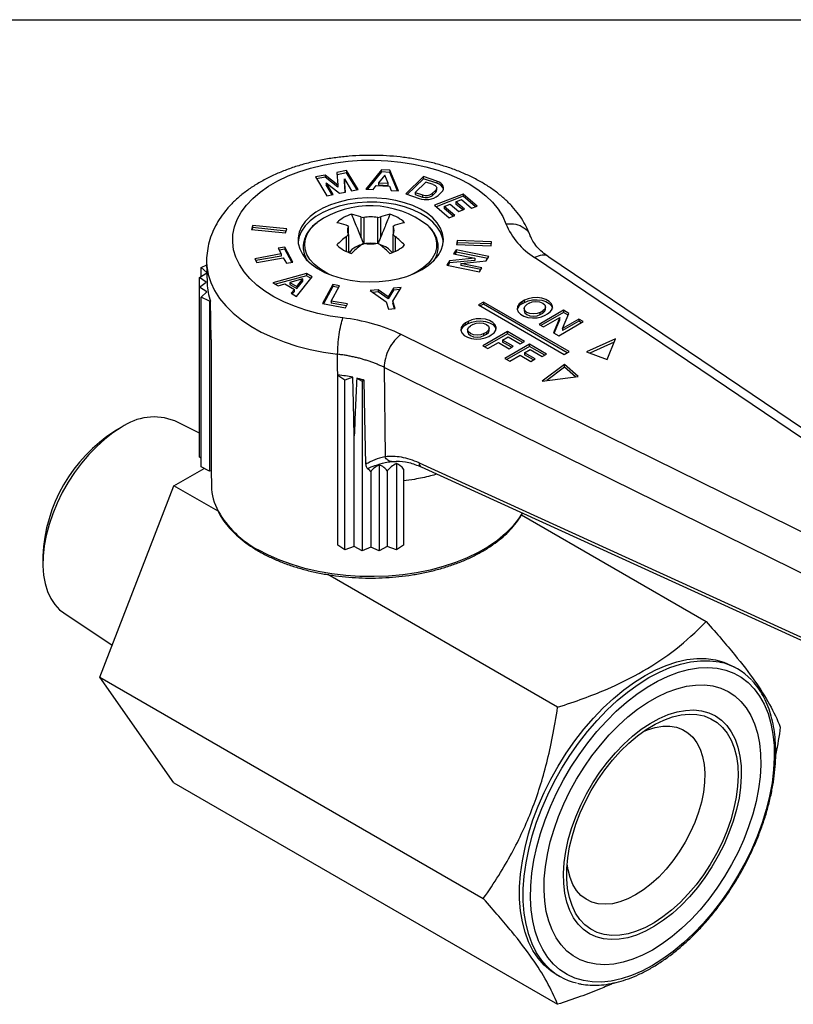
# Model space of a CAD drawing. Header units: inches. Extents: x 0.2 to 10.8, y 0.2 to 8.2.
# Tile 3 of 4: x 7.8 to 9.6, y 6 to 8.2. Entities that reach past the tile are written whole.
import ezdxf

# ---------------------------------------------------------------- set-up
doc = ezdxf.new("R2010")
doc.units = ezdxf.units.IN
doc.header["$MEASUREMENT"] = 0
doc.linetypes.add('SLD-Solid', pattern=[0])
doc.layers.add('TEXT', color=140, linetype='SLD-Solid', lineweight=25)

msp = doc.modelspace()

# ---------------------------------------------------------------- linework, layer by layer
for p, q in [((8.5373, 7.907), (8.5153, 7.9025)), ((8.5153, 7.9025), (8.5174, 7.8739)), ((8.5373, 7.9021), (8.5157, 7.8978)), ((8.5634, 7.864), (8.5373, 7.907)), ((8.5373, 7.907), (8.5373, 7.9021)), ((8.5608, 7.8635), (8.5373, 7.9021)), ((8.6164, 7.9088), (8.5807, 7.8651)), ((8.6164, 7.904), (8.5844, 7.8649)), ((8.6351, 7.9077), (8.6164, 7.9088)), ((8.6164, 7.904), (8.6164, 7.9088)), ((8.6351, 7.9029), (8.6164, 7.904)), ((8.6552, 7.8608), (8.6351, 7.9077)), ((8.6351, 7.9077), (8.6351, 7.9029)), ((8.6531, 7.861), (8.6351, 7.9029)), ((8.4882, 7.897), (8.4661, 7.8926)), ((8.4661, 7.8926), (8.4922, 7.8496)), ((8.4882, 7.8922), (8.4688, 7.8883)), ((8.5174, 7.8739), (8.4882, 7.897)), ((8.4882, 7.897), (8.4882, 7.8922)), ((8.5174, 7.8691), (8.4882, 7.8922)), ((8.507, 7.8527), (8.4907, 7.8796)), ((8.4907, 7.8796), (8.5212, 7.8555)), ((8.4907, 7.8796), (8.4907, 7.8748)), ((8.5344, 7.8582), (8.5322, 7.888)), ((8.5322, 7.888), (8.5485, 7.861)), ((8.5322, 7.8832), (8.5322, 7.888)), ((8.534, 7.8581), (8.5322, 7.8832)), ((8.6237, 7.8965), (8.6099, 7.8796)), ((8.6099, 7.8796), (8.6315, 7.8783)), ((8.6099, 7.8796), (8.6099, 7.8747)), ((8.6315, 7.8783), (8.6237, 7.8965)), ((8.6315, 7.8735), (8.6315, 7.8783)), ((8.7118, 7.8935), (8.6715, 7.8544)), ((8.7118, 7.8887), (8.6752, 7.8531)), ((8.7173, 7.881), (8.6931, 7.8576)), ((8.7422, 7.8831), (8.7118, 7.8935)), ((8.7118, 7.8887), (8.7118, 7.8935)), ((8.7422, 7.8782), (8.7118, 7.8887)), ((8.7342, 7.8752), (8.7173, 7.881)), ((8.7422, 7.8831), (8.7422, 7.8782)), ((8.5044, 7.8521), (8.4907, 7.8748)), ((8.5174, 7.8739), (8.5174, 7.8691)), ((8.5212, 7.8555), (8.5344, 7.8582)), ((8.5485, 7.861), (8.5634, 7.864)), ((8.5807, 7.8651), (8.5973, 7.8642)), ((8.5973, 7.8642), (8.6046, 7.8731)), ((8.6046, 7.8731), (8.6345, 7.8714)), ((8.6099, 7.8747), (8.6315, 7.8735)), ((8.6345, 7.8714), (8.6386, 7.8618)), ((8.6386, 7.8618), (8.6552, 7.8608)), ((8.6715, 7.8544), (8.702, 7.8439)), ((8.6931, 7.8576), (8.71, 7.8518)), ((8.6931, 7.8576), (8.6931, 7.8527)), ((8.7316, 7.8549), (8.7397, 7.8628)), ((8.7316, 7.8501), (8.7397, 7.858)), ((8.7316, 7.8549), (8.7316, 7.8501)), ((8.8022, 7.8538), (8.7371, 7.8282)), ((8.7397, 7.8628), (8.7397, 7.858)), ((8.7419, 7.8626), (8.7419, 7.8674)), ((8.7452, 7.8503), (8.7532, 7.8581)), ((8.8343, 7.8266), (8.8022, 7.8538)), ((8.8022, 7.8538), (8.8022, 7.849)), ((8.4922, 7.8496), (8.507, 7.8527)), ((8.6931, 7.8527), (8.71, 7.8469)), ((8.71, 7.8518), (8.71, 7.8469)), ((8.8022, 7.849), (8.741, 7.8249)), ((8.7852, 7.836), (8.7982, 7.8411)), ((8.805, 7.8192), (8.7852, 7.836)), ((8.7852, 7.836), (8.7852, 7.8311)), ((8.7982, 7.8411), (8.8213, 7.8215)), ((8.8305, 7.8251), (8.8022, 7.849)), ((8.7371, 7.8282), (8.7705, 7.7999)), ((8.7591, 7.8257), (8.7722, 7.8308)), ((8.7835, 7.8051), (8.7591, 7.8257)), ((8.7591, 7.8257), (8.7591, 7.8209)), ((8.7796, 7.8035), (8.7591, 7.8209)), ((8.7722, 7.8308), (8.792, 7.8141)), ((8.8011, 7.8176), (8.7852, 7.8311)), ((8.792, 7.8141), (8.805, 7.8192)), ((8.8213, 7.8215), (8.8343, 7.8266)), ((8.5697, 7.8021), (8.5697, 7.755)), ((8.5761, 7.8004), (8.5761, 7.7419)), ((8.6078, 7.7419), (8.6078, 7.8004)), ((8.6142, 7.8021), (8.6142, 7.755)), ((8.7705, 7.7999), (8.7835, 7.8051)), ((8.3236, 7.7823), (8.3208, 7.7733)), ((8.3208, 7.7733), (8.3984, 7.7654)), ((8.3236, 7.7774), (8.3223, 7.7732)), ((8.4012, 7.7744), (8.3236, 7.7823)), ((8.3236, 7.7823), (8.3236, 7.7774)), ((8.3997, 7.7697), (8.3236, 7.7774)), ((8.3984, 7.7654), (8.4012, 7.7744)), ((8.5412, 7.762), (8.5412, 7.7803)), ((8.6427, 7.7803), (8.6427, 7.762)), ((8.5363, 7.7571), (8.5363, 7.7236)), ((8.5412, 7.762), (8.5412, 7.7214)), ((8.6427, 7.7214), (8.6427, 7.762)), ((8.6476, 7.7571), (8.6476, 7.7236)), ((8.7881, 7.7481), (8.7872, 7.739)), ((8.7881, 7.7433), (8.7877, 7.739)), ((8.8668, 7.7454), (8.7881, 7.7481)), ((8.7881, 7.7481), (8.7881, 7.7433)), ((8.8663, 7.7406), (8.7881, 7.7433)), ((8.8659, 7.7364), (8.8668, 7.7454)), ((8.9537, 7.7596), (8.9542, 7.7576)), ((8.3966, 7.7334), (8.3816, 7.7306)), ((8.3816, 7.7306), (8.3885, 7.7178)), ((8.3966, 7.7285), (8.384, 7.7262)), ((8.4153, 7.6991), (8.3966, 7.7334)), ((8.3966, 7.7334), (8.3966, 7.7285)), ((8.4129, 7.6987), (8.3966, 7.7285)), ((8.4385, 7.7365), (8.4384, 7.7334)), ((8.4384, 7.7334), (8.4384, 7.7304)), ((8.5412, 7.7239), (8.5421, 7.7218)), ((8.7455, 7.7334), (8.7455, 7.7344)), ((8.7455, 7.7304), (8.7455, 7.7334)), ((8.786, 7.7267), (8.7805, 7.7177)), ((8.786, 7.7219), (8.7831, 7.7172)), ((8.8604, 7.7117), (8.786, 7.7267)), ((8.786, 7.7267), (8.786, 7.7219)), ((8.8578, 7.7074), (8.786, 7.7219)), ((8.7872, 7.739), (8.8659, 7.7364)), ((8.219, 7.698), (8.22, 7.6506)), ((8.3885, 7.7178), (8.3284, 7.7069)), ((8.3284, 7.7069), (8.3332, 7.6982)), ((8.3885, 7.713), (8.3308, 7.7025)), ((8.3332, 7.6982), (8.3933, 7.7092)), ((8.3885, 7.7178), (8.3885, 7.713)), ((8.3933, 7.7092), (8.4003, 7.6964)), ((8.4003, 7.6964), (8.4153, 7.6991)), ((8.771, 7.702), (8.7651, 7.6923)), ((8.771, 7.6972), (8.7677, 7.6917)), ((8.8289, 7.7079), (8.771, 7.702)), ((8.8289, 7.7031), (8.771, 7.6972)), ((8.771, 7.6972), (8.771, 7.702)), ((8.7805, 7.7177), (8.8289, 7.7079)), ((8.7965, 7.6961), (8.8545, 7.702)), ((8.8289, 7.7079), (8.8289, 7.7031)), ((8.8545, 7.702), (8.8604, 7.7117)), ((9.9698, 7.0301), (8.9641, 7.7099)), ((10.0028, 7.0308), (8.9972, 7.7106)), ((8.2027, 7.6645), (8.2195, 7.6747)), ((8.2066, 7.687), (8.2191, 7.6932)), ((8.2195, 7.6752), (8.2066, 7.687)), ((8.2066, 7.6669), (8.2066, 7.687)), ((8.698, 7.6775), (8.6838, 7.6703)), ((8.7651, 7.6923), (8.8394, 7.6772)), ((8.8449, 7.6863), (8.7965, 7.6961)), ((8.7965, 7.6961), (8.7965, 7.6913)), ((8.8423, 7.682), (8.7965, 7.6913)), ((8.8394, 7.6772), (8.8449, 7.6863)), ((8.2179, 7.6532), (8.2027, 7.6645)), ((8.2027, 7.642), (8.2027, 7.6645)), ((8.2027, 7.642), (8.2179, 7.6532)), ((8.4457, 7.6731), (8.3696, 7.6521)), ((8.4457, 7.6683), (8.3753, 7.6489)), ((8.4377, 7.6608), (8.4085, 7.6528)), ((8.4085, 7.6528), (8.4239, 7.6439)), ((8.4085, 7.6528), (8.4085, 7.6479)), ((8.423, 7.6213), (8.459, 7.6654)), ((8.4239, 7.6439), (8.4377, 7.6608)), ((8.4239, 7.6391), (8.4377, 7.656)), ((8.4377, 7.656), (8.4377, 7.6608)), ((8.459, 7.6654), (8.4457, 7.6731)), ((8.4457, 7.6731), (8.4457, 7.6683)), ((8.4563, 7.6621), (8.4457, 7.6683)), ((8.2198, 7.6316), (8.2027, 7.642)), ((8.2027, 7.2562), (8.2027, 7.642)), ((8.2066, 7.6195), (8.2198, 7.6316)), ((8.3696, 7.6521), (8.3815, 7.6453)), ((8.3815, 7.6453), (8.397, 7.6496)), ((8.397, 7.6496), (8.4184, 7.6372)), ((8.4085, 7.6479), (8.4239, 7.6391)), ((8.4184, 7.6372), (8.4111, 7.6282)), ((8.4184, 7.6324), (8.4137, 7.6267)), ((8.4184, 7.6324), (8.4184, 7.6372)), ((8.4239, 7.6439), (8.4239, 7.6391)), ((8.5059, 7.6482), (8.4822, 7.6048)), ((8.5059, 7.6434), (8.4846, 7.6044)), ((8.502, 7.6107), (8.521, 7.6455)), ((8.521, 7.6455), (8.5059, 7.6482)), ((8.5059, 7.6482), (8.5059, 7.6434)), ((8.5186, 7.6411), (8.5059, 7.6434)), ((8.6088, 7.6363), (8.591, 7.6344)), ((8.591, 7.6344), (8.627, 7.6091)), ((8.6088, 7.6314), (8.597, 7.6302)), ((8.6316, 7.6202), (8.6088, 7.6363)), ((8.6088, 7.6363), (8.6088, 7.6314)), ((8.6316, 7.6154), (8.6088, 7.6314)), ((8.6435, 7.6398), (8.6316, 7.6202)), ((8.6435, 7.635), (8.6316, 7.6154)), ((8.6425, 7.6107), (8.6612, 7.6416)), ((8.6612, 7.6416), (8.6435, 7.6398)), ((8.6435, 7.635), (8.6435, 7.6398)), ((8.6581, 7.6365), (8.6435, 7.635)), ((8.2255, 7.6102), (8.2066, 7.6195)), ((8.2066, 7.2337), (8.2066, 7.6195)), ((8.2275, 7.6104), (8.2255, 7.6102)), ((8.2255, 7.6102), (8.2255, 7.2244)), ((8.2293, 7.5229), (8.2275, 7.6104)), ((8.4111, 7.6282), (8.423, 7.6213)), ((8.5391, 7.604), (8.502, 7.6107)), ((8.502, 7.6107), (8.502, 7.6059)), ((8.627, 7.6091), (8.6321, 7.5924)), ((8.6316, 7.6202), (8.6316, 7.6154)), ((8.6476, 7.594), (8.6425, 7.6107)), ((8.6425, 7.6107), (8.6425, 7.6059)), ((8.8481, 7.6083), (8.8369, 7.6018)), ((9.043, 7.4958), (8.8481, 7.6083)), ((8.8481, 7.6083), (8.8481, 7.6034)), ((8.9412, 7.6123), (8.9356, 7.6091)), ((8.9356, 7.6091), (8.9356, 7.6042)), ((8.9412, 7.6074), (8.9412, 7.6123)), ((8.4822, 7.6048), (8.5344, 7.5953)), ((8.5367, 7.5996), (8.502, 7.6059)), ((8.5344, 7.5953), (8.5391, 7.604)), ((8.6321, 7.5924), (8.6476, 7.594)), ((8.6462, 7.5939), (8.6425, 7.6059)), ((8.8369, 7.6018), (9.0318, 7.4893)), ((8.8481, 7.6034), (8.8411, 7.5994)), ((9.0388, 7.4933), (8.8481, 7.6034)), ((8.9356, 7.6042), (8.9412, 7.6074)), ((8.9404, 7.5938), (8.9404, 7.589)), ((8.9523, 7.6058), (8.9468, 7.6026)), ((9.0303, 7.5897), (8.9746, 7.5575)), ((8.9774, 7.5849), (8.9829, 7.5882)), ((8.9829, 7.5882), (8.9829, 7.5833)), ((8.9893, 7.5922), (8.9893, 7.597)), ((9.0423, 7.5827), (9.0303, 7.5897)), ((9.0303, 7.5897), (9.0303, 7.5849)), ((8.8131, 7.5641), (8.8075, 7.5609)), ((8.8131, 7.5641), (8.8131, 7.5593)), ((8.9774, 7.5801), (8.9774, 7.5849)), ((8.9774, 7.5801), (8.9829, 7.5833)), ((9.0303, 7.5849), (8.9788, 7.5551)), ((8.9847, 7.5517), (9.0219, 7.5731)), ((8.9885, 7.5785), (8.9941, 7.5817)), ((9.0219, 7.5731), (9.0075, 7.5386)), ((9.0091, 7.5376), (9.0219, 7.5683)), ((9.0192, 7.5318), (9.0749, 7.5639)), ((9.0219, 7.5683), (9.0219, 7.5731)), ((9.0281, 7.5485), (9.0423, 7.5827)), ((9.0649, 7.5697), (9.0281, 7.5485)), ((9.0649, 7.5649), (9.0281, 7.5437)), ((9.0407, 7.5788), (9.0303, 7.5849)), ((9.0749, 7.5639), (9.0649, 7.5697)), ((9.0649, 7.5697), (9.0649, 7.5649)), ((9.0707, 7.5615), (9.0649, 7.5649)), ((8.8075, 7.5561), (8.8075, 7.5609)), ((8.8131, 7.5593), (8.8075, 7.5561)), ((8.8123, 7.5456), (8.8123, 7.5408)), ((8.8243, 7.5577), (8.8187, 7.5545)), ((8.9027, 7.5413), (8.8471, 7.5092)), ((8.8612, 7.544), (8.8612, 7.5489)), ((8.9417, 7.5188), (8.9027, 7.5413)), ((8.9027, 7.5365), (8.9027, 7.5413)), ((8.9746, 7.5575), (8.9847, 7.5517)), ((9.0281, 7.5485), (9.0281, 7.5437)), ((8.2293, 7.5229), (8.2293, 7.2249)), ((9.8384, 6.9543), (8.6609, 7.5348)), ((8.8493, 7.5368), (8.8549, 7.54)), ((8.8493, 7.532), (8.8493, 7.5368)), ((8.8493, 7.532), (8.8549, 7.5352)), ((8.9027, 7.5365), (8.8512, 7.5068)), ((8.8549, 7.54), (8.8549, 7.5352)), ((8.8604, 7.5304), (8.866, 7.5336)), ((8.8917, 7.5219), (8.9044, 7.5292)), ((8.9159, 7.5079), (8.8917, 7.5219)), ((8.8917, 7.5219), (8.8917, 7.5171)), ((8.9375, 7.5164), (8.9027, 7.5365)), ((8.9044, 7.5292), (8.932, 7.5132)), ((8.932, 7.5132), (8.9417, 7.5188)), ((9.0075, 7.5386), (9.0192, 7.5318)), ((9.1487, 7.5247), (9.0821, 7.4955)), ((9.1296, 7.4777), (9.1487, 7.5247)), ((8.8471, 7.5092), (8.8584, 7.5026)), ((8.8584, 7.5026), (8.8821, 7.5163)), ((8.8821, 7.5163), (8.9063, 7.5023)), ((8.9118, 7.5055), (8.8917, 7.5171)), ((8.9526, 7.5125), (8.8969, 7.4804)), ((8.9526, 7.5077), (8.9011, 7.478)), ((8.9063, 7.5023), (8.9159, 7.5079)), ((8.9416, 7.4931), (8.9542, 7.5004)), ((8.9915, 7.49), (8.9526, 7.5125)), ((8.9526, 7.5077), (8.9526, 7.5125)), ((8.9874, 7.4876), (8.9526, 7.5077)), ((8.9542, 7.5004), (8.9819, 7.4845)), ((9.0318, 7.4893), (9.043, 7.4958)), ((9.1456, 7.5169), (9.09, 7.4925)), ((8.5174, 7.4119), (8.5168, 7.4897)), ((8.8969, 7.4804), (8.9082, 7.4739)), ((8.9082, 7.4739), (8.9319, 7.4876)), ((8.9319, 7.4876), (8.9561, 7.4736)), ((8.9658, 7.4792), (8.9416, 7.4931)), ((8.9416, 7.4931), (8.9416, 7.4883)), ((8.9616, 7.4767), (8.9416, 7.4883)), ((8.9561, 7.4736), (8.9658, 7.4792)), ((8.9819, 7.4845), (8.9915, 7.49)), ((9.0821, 7.4955), (9.1296, 7.4777)), ((9.8001, 6.8793), (8.6226, 7.4599)), ((8.6226, 7.4599), (8.6246, 7.2568)), ((9.0325, 7.4668), (8.9819, 7.4284)), ((9.0325, 7.4604), (8.9922, 7.4298)), ((9.0633, 7.4394), (9.0325, 7.4668)), ((9.0325, 7.4604), (9.0325, 7.4668)), ((9.0571, 7.4386), (9.0325, 7.4604)), ((8.5174, 7.4417), (8.5178, 7.4428)), ((8.5335, 7.4308), (8.5174, 7.4417)), ((8.5174, 7.0559), (8.5174, 7.4417)), ((8.5514, 7.4373), (8.5335, 7.4308)), ((8.5335, 7.045), (8.5335, 7.4308)), ((8.5602, 7.4353), (8.5724, 7.4285)), ((8.5724, 7.4285), (8.5773, 7.4307)), ((8.5724, 7.4285), (8.5724, 7.0427)), ((8.9819, 7.4284), (9.0633, 7.4394)), ((8.0251, 7.3231), (8.0104, 7.3147)), ((8.2027, 7.3103), (8.1464, 7.3382)), ((8.5545, 7.0526), (8.5545, 7.3044)), ((8.2066, 7.2538), (8.2027, 7.2562)), ((8.1448, 7.1909), (8.2133, 7.2304)), ((8.2255, 7.2244), (8.2066, 7.2337)), ((8.6115, 7.2384), (8.6115, 7.0427)), ((8.6391, 7.2461), (8.6506, 7.2459)), ((8.6504, 7.2415), (8.6504, 7.045)), ((8.6665, 7.2289), (8.6665, 7.0559)), ((8.7019, 7.2428), (9.802, 6.7408)), ((8.7065, 7.2338), (9.8066, 6.7318)), ((8.2293, 7.2249), (8.2255, 7.2244)), ((8.2291, 7.2249), (8.2299, 7.1908)), ((8.592, 7.2229), (8.592, 7.0516)), ((8.6294, 7.2249), (8.6294, 7.0526)), ((7.976, 6.7559), (8.1448, 7.1909)), ((8.2454, 7.1329), (8.1448, 7.1909)), ((8.9344, 7.1248), (9.3542, 6.8825)), ((8.5335, 7.045), (8.5174, 7.0559)), ((8.5545, 7.0526), (8.5335, 7.045)), ((8.5724, 7.0427), (8.5545, 7.0526)), ((8.592, 7.0516), (8.5724, 7.0427)), ((8.6115, 7.0427), (8.592, 7.0516)), ((8.6294, 7.0526), (8.6115, 7.0427)), ((8.6504, 7.045), (8.6294, 7.0526)), ((8.6665, 7.0559), (8.6504, 7.045)), ((7.8469, 7.0314), (7.8469, 7.0144)), ((9.0167, 6.6876), (8.4943, 6.9892)), ((7.8945, 6.9019), (8.0043, 6.8288)), ((9.4257, 6.7748), (9.4173, 6.7796)), ((7.976, 6.7559), (8.8479, 6.2526)), ((8.1448, 6.5158), (7.976, 6.7559)), ((8.1448, 6.5158), (9.0167, 6.0125)), ((9.0138, 6.0806), (9.0222, 6.0758))]:
    msp.add_line(p, q)
at = {"flags": 128}
for points in [[(8.5287, 7.5722), (8.4996, 7.5765), (8.4714, 7.5824), (8.4442, 7.5898), (8.4184, 7.5987), (8.3942, 7.6089), (8.3718, 7.6205), (8.3515, 7.6332), (8.3333, 7.647), (8.3175, 7.6618), (8.3042, 7.6773), (8.2935, 7.6935), (8.2856, 7.7102), (8.2804, 7.7273), (8.2782, 7.7446), (8.2788, 7.7619), (8.2822, 7.7792), (8.2885, 7.7961), (8.2976, 7.8126), (8.3094, 7.8286), (8.3237, 7.8438), (8.3405, 7.8582), (8.3596, 7.8716), (8.3809, 7.8838), (8.404, 7.8948), (8.4289, 7.9045), (8.4553, 7.9128), (8.4829, 7.9196), (8.5116, 7.9249), (8.5409, 7.9285), (8.5707, 7.9305), (8.6008, 7.9308), (8.6307, 7.9295), (8.6603, 7.9266), (8.6893, 7.922), (8.7173, 7.9158), (8.7443, 7.9081), (8.7698, 7.899), (8.7937, 7.8885), (8.8158, 7.8768), (8.8358, 7.8638), (8.8536, 7.8499), (8.8689, 7.835), (8.8818, 7.8193), (8.892, 7.803), (8.8994, 7.7862)], [(8.7532, 7.8581), (8.7558, 7.8614), (8.7573, 7.8648), (8.7576, 7.8684), (8.7567, 7.8719), (8.7546, 7.8753), (8.7514, 7.8783), (8.7472, 7.8809), (8.7422, 7.8831)], [(8.7342, 7.8752), (8.7367, 7.8742), (8.7388, 7.8729), (8.7404, 7.8713), (8.7414, 7.8697), (8.7419, 7.8679), (8.7417, 7.8661), (8.741, 7.8644), (8.7397, 7.8628)], [(8.7089, 7.6822), (8.7234, 7.6918), (8.7356, 7.7024), (8.7453, 7.7139), (8.7522, 7.726), (8.7562, 7.7385), (8.7573, 7.7513), (8.7555, 7.764), (8.7507, 7.7764), (8.7431, 7.7884), (8.7328, 7.7997), (8.72, 7.8101), (8.7049, 7.8194), (8.6878, 7.8275), (8.669, 7.8341), (8.6488, 7.8393), (8.6276, 7.8429), (8.6058, 7.8448), (8.5837, 7.845), (8.5617, 7.8435), (8.5403, 7.8404), (8.5199, 7.8356), (8.5007, 7.8293), (8.4831, 7.8215), (8.4675, 7.8125), (8.4541, 7.8024), (8.4432, 7.7913), (8.4349, 7.7795), (8.4294, 7.7671), (8.4268, 7.7545), (8.4272, 7.7417), (8.4305, 7.7291), (8.4367, 7.7169), (8.4456, 7.7052), (8.4572, 7.6944), (8.4712, 7.6845), (8.4873, 7.6758), (8.5053, 7.6684), (8.5249, 7.6624), (8.5456, 7.6581), (8.5672, 7.6553), (8.5892, 7.6542), (8.6113, 7.6549), (8.633, 7.6572), (8.654, 7.6612), (8.6738, 7.6667), (8.6923, 7.6738), (8.7089, 7.6822)], [(8.7571, 7.7449), (8.7555, 7.7543), (8.7507, 7.7668), (8.7431, 7.7788), (8.7328, 7.7901), (8.72, 7.8004), (8.7049, 7.8098), (8.6878, 7.8178), (8.669, 7.8245), (8.6488, 7.8297), (8.6276, 7.8333), (8.6058, 7.8352), (8.5837, 7.8354), (8.5617, 7.8339), (8.5403, 7.8307), (8.5199, 7.8259), (8.5007, 7.8196), (8.4831, 7.8119), (8.4675, 7.8029), (8.4541, 7.7927), (8.4432, 7.7817), (8.4349, 7.7698), (8.4294, 7.7575), (8.4268, 7.7449)], [(8.5001, 7.6703), (8.4897, 7.6754), (8.4754, 7.6843), (8.4634, 7.6942), (8.4539, 7.7049), (8.4471, 7.7163), (8.4431, 7.7282), (8.442, 7.7403), (8.4438, 7.7523), (8.4485, 7.7641), (8.456, 7.7754), (8.4662, 7.7859), (8.4703, 7.7894)], [(8.7218, 7.7821), (8.7256, 7.7781), (8.7338, 7.767), (8.7392, 7.7553), (8.7418, 7.7433), (8.7414, 7.7312), (8.7381, 7.7193), (8.732, 7.7077), (8.7232, 7.6968), (8.7118, 7.6867), (8.698, 7.6775)], [(8.219, 7.698), (8.2195, 7.69), (8.2225, 7.6711), (8.2284, 7.6525), (8.2371, 7.6343), (8.2486, 7.6166), (8.2627, 7.5995), (8.2794, 7.5832), (8.2984, 7.5678), (8.3197, 7.5534), (8.3432, 7.5402), (8.3685, 7.5282), (8.3956, 7.5176), (8.4242, 7.5083), (8.4541, 7.5006), (8.485, 7.4944), (8.5168, 7.4897)], [(8.9356, 7.6091), (8.9292, 7.6041), (8.9255, 7.5984), (8.9248, 7.5922), (8.927, 7.5862), (8.9321, 7.5808), (8.9397, 7.5765), (8.949, 7.5736), (8.9594, 7.5722), (8.97, 7.5727), (8.98, 7.5748), (8.9885, 7.5785)], [(8.9941, 7.5817), (9.0005, 7.5867), (9.0042, 7.5924), (9.0049, 7.5985), (9.0027, 7.6045), (8.9976, 7.6099), (8.99, 7.6143), (8.9807, 7.6172), (8.9703, 7.6185), (8.9597, 7.6181), (8.9497, 7.6159), (8.9412, 7.6123)], [(8.9412, 7.6074), (8.9497, 7.6111), (8.9597, 7.6133), (8.9703, 7.6137), (8.9807, 7.6124), (8.99, 7.6095), (8.9976, 7.6051), (9.0027, 7.5997), (9.0048, 7.5946)], [(8.9523, 7.6058), (8.9593, 7.6085), (8.9676, 7.6095), (8.9759, 7.6085), (8.9829, 7.6058), (8.9876, 7.6018), (8.9893, 7.597), (8.9876, 7.5922), (8.9829, 7.5882)], [(8.9774, 7.5849), (8.9704, 7.5822), (8.9621, 7.5813), (8.9538, 7.5822), (8.9468, 7.5849), (8.9421, 7.589), (8.9404, 7.5938), (8.9421, 7.5986), (8.9468, 7.6026)], [(8.9404, 7.589), (8.9421, 7.5842), (8.9468, 7.5801), (8.9538, 7.5774), (8.9621, 7.5765), (8.9704, 7.5774), (8.9774, 7.5801)], [(8.9829, 7.5833), (8.9876, 7.5874), (8.9893, 7.5922)], [(8.866, 7.5336), (8.8724, 7.5385), (8.8761, 7.5443), (8.8769, 7.5504), (8.8746, 7.5564), (8.8695, 7.5618), (8.862, 7.5661), (8.8526, 7.5691), (8.8422, 7.5704), (8.8316, 7.57), (8.8216, 7.5678), (8.8131, 7.5641)], [(8.8131, 7.5593), (8.8216, 7.563), (8.8316, 7.5651), (8.8422, 7.5656), (8.8526, 7.5643), (8.862, 7.5613), (8.8695, 7.557), (8.8746, 7.5516), (8.8767, 7.5464)], [(8.8075, 7.5609), (8.8012, 7.556), (8.7974, 7.5502), (8.7967, 7.5441), (8.799, 7.5381), (8.8041, 7.5327), (8.8116, 7.5284), (8.8209, 7.5254), (8.8313, 7.5241), (8.8419, 7.5245), (8.8519, 7.5267), (8.8604, 7.5304)], [(8.8493, 7.5368), (8.8423, 7.5341), (8.834, 7.5331), (8.8257, 7.5341), (8.8187, 7.5368), (8.814, 7.5409), (8.8123, 7.5456), (8.814, 7.5504), (8.8187, 7.5545)], [(8.8123, 7.5408), (8.814, 7.536), (8.8187, 7.532), (8.8257, 7.5293), (8.834, 7.5283), (8.8423, 7.5293), (8.8493, 7.532)], [(8.8243, 7.5577), (8.8313, 7.5604), (8.8396, 7.5614), (8.8478, 7.5604), (8.8549, 7.5577), (8.8596, 7.5536), (8.8612, 7.5489), (8.8596, 7.5441), (8.8549, 7.54)], [(8.8549, 7.5352), (8.8596, 7.5392), (8.8612, 7.544)], [(8.5545, 7.3044), (8.5527, 7.3788), (8.5514, 7.4373)], [(8.581, 7.24), (8.5789, 7.3468), (8.5773, 7.4307)], [(8.0251, 7.3232), (8.0061, 7.3111), (7.9874, 7.2968), (7.9691, 7.2804), (7.9514, 7.2622), (7.9346, 7.2424), (7.9188, 7.2212), (7.9042, 7.1988), (7.891, 7.1754), (7.8792, 7.1514), (7.8692, 7.1271), (7.8609, 7.1026), (7.8544, 7.0782), (7.8499, 7.0544), (7.8474, 7.0312), (7.8469, 7.009), (7.8484, 6.988), (7.8519, 6.9685), (7.8574, 6.9507), (7.8648, 6.9348), (7.874, 6.9209), (7.8849, 6.9093), (7.8945, 6.9019)], [(8.9364, 7.1289), (8.9281, 7.1156), (8.9146, 7.0985), (8.8986, 7.0822), (8.8801, 7.0668), (8.8593, 7.0524), (8.8363, 7.0391), (8.8113, 7.0271), (8.7846, 7.0164), (8.7564, 7.0072), (8.7268, 6.9994), (8.6961, 6.9932), (8.6646, 6.9886), (8.6325, 6.9857), (8.6001, 6.9844), (8.5676, 6.9848), (8.5353, 6.9869), (8.5035, 6.9907), (8.4724, 6.9961), (8.4422, 7.0031), (8.4133, 7.0116), (8.3857, 7.0216), (8.3599, 7.0329), (8.3359, 7.0456)], [(9.0138, 6.0806), (9.0014, 6.0887), (8.9861, 6.1017), (8.9726, 6.1171), (8.9608, 6.1347), (8.9508, 6.1544), (8.9427, 6.1761), (8.9366, 6.1996), (8.9325, 6.2248), (8.9305, 6.2515), (8.9305, 6.2795), (8.9325, 6.3086), (8.9366, 6.3385), (8.9427, 6.3691), (8.9508, 6.4001), (8.9608, 6.4314), (8.9726, 6.4626), (8.9861, 6.4936), (9.0014, 6.5241), (9.0181, 6.554), (9.0363, 6.583), (9.0558, 6.6109), (9.0764, 6.6374), (9.098, 6.6625), (9.1205, 6.6859), (9.1437, 6.7075), (9.1673, 6.727), (9.1914, 6.7444), (9.2156, 6.7596), (9.2398, 6.7724), (9.2638, 6.7827), (9.2875, 6.7905), (9.3106, 6.7957), (9.3331, 6.7982), (9.3547, 6.7981), (9.3753, 6.7953), (9.3948, 6.79), (9.413, 6.782), (9.4173, 6.7796)], [(8.9908, 6.1006), (8.9809, 6.1122), (8.9691, 6.1298), (8.9591, 6.1496), (8.9511, 6.1713), (8.945, 6.1948), (8.9409, 6.22), (8.9388, 6.2467), (8.9388, 6.2747), (8.9409, 6.3037), (8.945, 6.3337), (8.9511, 6.3643), (8.9591, 6.3953), (8.9691, 6.4265), (8.9809, 6.4578), (8.9945, 6.4888), (9.0097, 6.5193), (9.0265, 6.5492), (9.0446, 6.5782), (9.0641, 6.606), (9.0847, 6.6326), (9.1064, 6.6577), (9.1288, 6.6811), (9.152, 6.7026), (9.1757, 6.7222), (9.1997, 6.7396), (9.2239, 6.7548), (9.2481, 6.7676), (9.2721, 6.7779), (9.2958, 6.7857), (9.319, 6.7908), (9.3414, 6.7934), (9.3631, 6.7933), (9.3837, 6.7905), (9.3883, 6.7895)], [(9.2323, 6.1006), (9.2084, 6.088), (9.1848, 6.0779), (9.1615, 6.0704), (9.1388, 6.0654), (9.1167, 6.063), (9.0955, 6.0633), (9.0753, 6.0663), (9.0562, 6.0719), (9.0385, 6.08), (9.0222, 6.0907), (9.0075, 6.1038), (8.9944, 6.1192), (8.9831, 6.1369), (8.9736, 6.1567), (8.966, 6.1784), (8.9604, 6.202), (8.9569, 6.2271), (8.9553, 6.2537), (8.9558, 6.2815), (8.9584, 6.3104), (8.963, 6.34), (8.9696, 6.3703), (8.9781, 6.4009), (8.9885, 6.4317), (9.0007, 6.4623), (9.0146, 6.4927), (9.0302, 6.5226), (9.0472, 6.5516), (9.0656, 6.5798), (9.0852, 6.6067), (9.106, 6.6322), (9.1276, 6.6562), (9.1501, 6.6785), (9.1731, 6.6988), (9.1966, 6.7171), (9.2203, 6.7331), (9.2442, 6.7469), (9.2679, 6.7582), (9.2914, 6.7671), (9.3144, 6.7734), (9.3369, 6.777), (9.3585, 6.778), (9.3793, 6.7764), (9.3989, 6.7722), (9.4173, 6.7653), (9.4343, 6.7559), (9.4499, 6.744), (9.4638, 6.7297), (9.476, 6.7131), (9.4864, 6.6943), (9.495, 6.6736), (9.5015, 6.6509), (9.5061, 6.6265), (9.5087, 6.6007), (9.5092, 6.5734), (9.5077, 6.5451), (9.5041, 6.5158), (9.4985, 6.4858), (9.4909, 6.4554), (9.4815, 6.4246), (9.4701, 6.3939), (9.4571, 6.3633), (9.4423, 6.3332), (9.426, 6.3037), (9.4083, 6.2751), (9.3892, 6.2475), (9.369, 6.2213), (9.3478, 6.1965), (9.3258, 6.1733), (9.303, 6.152), (9.2797, 6.1327), (9.2561, 6.1155), (9.2323, 6.1006)], [(9.2323, 6.1359), (9.2099, 6.1242), (9.1876, 6.1149), (9.1658, 6.1081), (9.1445, 6.1039), (9.1239, 6.1024), (9.1042, 6.1035), (9.0856, 6.1072), (9.0682, 6.1135), (9.0522, 6.1223), (9.0377, 6.1336), (9.0247, 6.1473), (9.0135, 6.1633), (9.0041, 6.1814), (8.9966, 6.2014), (8.991, 6.2233), (8.9875, 6.2468), (8.9859, 6.2718), (8.9865, 6.298), (8.989, 6.3252), (8.9936, 6.3532), (9.0001, 6.3817), (9.0086, 6.4106), (9.0189, 6.4395), (9.031, 6.4683), (9.0447, 6.4967), (9.06, 6.5245), (9.0768, 6.5514), (9.0948, 6.5772), (9.114, 6.6017), (9.1341, 6.6247), (9.1551, 6.6461), (9.1767, 6.6655), (9.1987, 6.6829), (9.221, 6.6982), (9.2435, 6.7111), (9.2658, 6.7217), (9.2879, 6.7297), (9.3095, 6.7352), (9.3304, 6.7381), (9.3506, 6.7383), (9.3697, 6.7359), (9.3877, 6.7309), (9.4045, 6.7233), (9.4198, 6.7132), (9.4335, 6.7007), (9.4456, 6.6859), (9.4559, 6.6688), (9.4644, 6.6497), (9.4709, 6.6287), (9.4755, 6.606), (9.4781, 6.5818), (9.4786, 6.5562), (9.477, 6.5294), (9.4735, 6.5018), (9.4679, 6.4735), (9.4604, 6.4448), (9.451, 6.4158), (9.4398, 6.3869), (9.4269, 6.3583), (9.4123, 6.3302), (9.3963, 6.3028), (9.3789, 6.2765), (9.3603, 6.2513), (9.3406, 6.2275), (9.32, 6.2053), (9.2987, 6.1849), (9.2769, 6.1664), (9.2547, 6.1501), (9.2323, 6.1359)], [(9.2776, 6.2192), (9.2575, 6.2034), (9.2371, 6.1899), (9.2166, 6.1787), (9.1963, 6.17), (9.1763, 6.1639), (9.157, 6.1604), (9.1384, 6.1595), (9.1208, 6.1614), (9.1043, 6.1659), (9.0891, 6.173), (9.0754, 6.1827), (9.0633, 6.1948), (9.053, 6.2092), (9.0444, 6.2258), (9.0378, 6.2444), (9.0332, 6.2647), (9.0307, 6.2867), (9.0302, 6.3101), (9.0318, 6.3346), (9.0354, 6.3599), (9.0411, 6.3859), (9.0487, 6.4123), (9.0582, 6.4387), (9.0695, 6.465), (9.0825, 6.4907), (9.097, 6.5158), (9.1129, 6.5399), (9.13, 6.5627), (9.1482, 6.5841), (9.1672, 6.6039), (9.1869, 6.6217), (9.207, 6.6375), (9.2275, 6.651), (9.2479, 6.6622), (9.2682, 6.6709), (9.2882, 6.677), (9.3075, 6.6805), (9.3261, 6.6814), (9.3438, 6.6795), (9.3602, 6.675), (9.3754, 6.6679), (9.3891, 6.6582), (9.4012, 6.6461), (9.4116, 6.6317), (9.4201, 6.6151), (9.4267, 6.5966), (9.4313, 6.5762), (9.4338, 6.5542), (9.4343, 6.5308), (9.4327, 6.5063), (9.4291, 6.481), (9.4234, 6.455), (9.4158, 6.4286), (9.4063, 6.4022), (9.395, 6.376), (9.382, 6.3502), (9.3675, 6.3251), (9.3516, 6.301), (9.3345, 6.2782), (9.3164, 6.2568), (9.2973, 6.237), (9.2776, 6.2192)], [(9.276, 6.2264), (9.2563, 6.211), (9.2362, 6.1978), (9.2162, 6.1869), (9.1963, 6.1785), (9.1768, 6.1727), (9.1579, 6.1695), (9.1398, 6.169), (9.1226, 6.1711), (9.1066, 6.1759), (9.092, 6.1833), (9.0788, 6.1932), (9.0673, 6.2054), (9.0575, 6.22), (9.0496, 6.2367), (9.0436, 6.2554), (9.0396, 6.2758), (9.0376, 6.2977), (9.0377, 6.3209), (9.0399, 6.3452), (9.0441, 6.3703), (9.0503, 6.3959), (9.0584, 6.4218), (9.0684, 6.4476), (9.0801, 6.4732), (9.0934, 6.4982), (9.1082, 6.5224), (9.1243, 6.5455), (9.1416, 6.5673), (9.1598, 6.5875), (9.1788, 6.606), (9.1983, 6.6225), (9.2182, 6.6368), (9.2383, 6.6489), (9.2583, 6.6585), (9.278, 6.6656), (9.2973, 6.6701), (9.3158, 6.672), (9.3335, 6.6712), (9.35, 6.6677), (9.3654, 6.6616), (9.3793, 6.653), (9.3917, 6.6419), (9.4024, 6.6284), (9.4112, 6.6128), (9.4182, 6.5951), (9.4232, 6.5756), (9.4262, 6.5544), (9.4271, 6.5318), (9.426, 6.508), (9.4228, 6.4833), (9.4176, 6.4579), (9.4104, 6.4321), (9.4013, 6.4062), (9.3905, 6.3804), (9.3779, 6.3551), (9.3639, 6.3305), (9.3484, 6.3068), (9.3317, 6.2843), (9.3139, 6.2633), (9.2953, 6.2439), (9.276, 6.2264)], [(9.2122, 6.6327), (9.2214, 6.6365), (9.2388, 6.6418), (9.2557, 6.6446), (9.2718, 6.6447), (9.2868, 6.6421), (9.3007, 6.637), (9.3131, 6.6293), (9.324, 6.6192), (9.3333, 6.6068), (9.3407, 6.5922), (9.3462, 6.5757), (9.3497, 6.5575), (9.3512, 6.5377), (9.3506, 6.5167), (9.3481, 6.4948), (9.3435, 6.4721), (9.3369, 6.4491), (9.3285, 6.4259), (9.3184, 6.403), (9.3066, 6.3806), (9.2934, 6.359), (9.2789, 6.3385), (9.2633, 6.3194), (9.2468, 6.3018), (9.2296, 6.2861)], [(9.2296, 6.2861), (9.2119, 6.2724), (9.194, 6.261), (9.1761, 6.2519), (9.1585, 6.2452), (9.1413, 6.2412), (9.1248, 6.2398), (9.1092, 6.241), (9.0947, 6.2448), (9.0816, 6.2512), (9.0698, 6.2601), (9.0598, 6.2714), (9.0514, 6.2849), (9.045, 6.3005), (9.0404, 6.3179), (9.0384, 6.3316)]]:
    msp.add_lwpolyline(points, dxfattribs=at)
for centre, radius, start, end in [((8.7379, 7.858), 0.0207, 19.7404, 77.9846), ((8.7179, 7.8732), 0.0228, 249.7876, 306.9542), ((8.7354, 7.8628), 0.00647, 311.1705, 357.9662), ((8.7178, 7.8867), 0.0456, 249.7876, 306.9542), ((8.7179, 7.8683), 0.0228, 249.7876, 306.9542), ((8.5911, 7.6151), 0.212, 51.9555, 124.722), ((8.5718, 7.7285), 0.0828, 106.523, 133.4716), ((8.4825, 7.625), 0.1667, 71.1788, 78.7979), ((8.5159, 7.6443), 0.1667, 71.1788, 78.7979), ((8.592, 7.7114), 0.0904, 79.9068, 100.0932), ((8.668, 7.6443), 0.1667, 101.2021, 108.8212), ((8.6121, 7.7285), 0.0828, 46.5284, 73.477), ((8.7014, 7.625), 0.1667, 101.2021, 108.8212), ((8.5575, 7.7711), 0.0186, 150.5961, 209.4039), ((8.6265, 7.7711), 0.0186, 330.5961, 29.4039), ((9.049, 7.8473), 0.1616, 202.2359, 238.309), ((8.763, 7.4798), 0.3582, 129.2668, 133.8413), ((8.592, 7.8309), 0.0904, 259.9068, 280.0932), ((8.592, 7.6506), 0.0912, 83.0561, 96.9439), ((8.4209, 7.4798), 0.3582, 46.1587, 50.7332), ((8.4952, 7.7342), 0.0568, 180.7739, 213.2551), ((8.5718, 7.7982), 0.0828, 226.5284, 253.477), ((8.5811, 7.6924), 0.0474, 95.9889, 144.0058), ((8.7964, 7.4605), 0.3582, 129.2668, 133.8413), ((8.6046, 7.6943), 0.0448, 35.3765, 78.098), ((8.3875, 7.4605), 0.3582, 46.1587, 50.7332), ((8.6121, 7.7982), 0.0828, 286.523, 313.4716), ((8.6889, 7.7341), 0.0566, 326.6905, 359.2806), ((8.3487, 7.6536), 0.1286, 181.3604, 199.6279), ((8.9438, 7.5865), 0.0195, 114.716, 165.6358), ((8.4847, 7.1634), 0.4111, 64.6132, 83.8527), ((8.8157, 7.5384), 0.0195, 114.716, 165.6358), ((8.0994, 7.2201), 0.1271, 68.307, 125.7922), ((8.2002, 7.0163), 0.3537, 122.4592, 177.5462), ((8.3605, 7.1947), 0.1307, 181.6957, 208.2378), ((8.441, 7.2453), 0.2257, 209.8783, 242.2316), ((9.357, 6.6558), 0.1373, 43.1738, 76.8284), ((9.0908, 6.1947), 0.1373, 223.2572, 256.9372)]:
    msp.add_arc(centre, radius, start, end)
for points, knots in [([(8.9551, 7.7578), (8.9535, 7.762), (8.9493, 7.7728), (8.9406, 7.7896), (8.9284, 7.808), (8.9139, 7.8257), (8.897, 7.8425), (8.8779, 7.8584), (8.8566, 7.8732), (8.8335, 7.8867), (8.8086, 7.8988), (8.7823, 7.9096), (8.7547, 7.9188), (8.7261, 7.9266), (8.6966, 7.9327), (8.6664, 7.9374), (8.6358, 7.9404), (8.6049, 7.9419), (8.5739, 7.9417), (8.5431, 7.94), (8.5125, 7.9367), (8.4825, 7.9318), (8.4531, 7.9254), (8.4246, 7.9174), (8.3972, 7.9079), (8.371, 7.8969), (8.3462, 7.8844), (8.323, 7.8704), (8.3016, 7.855), (8.2823, 7.8382), (8.2652, 7.8203), (8.2507, 7.8013), (8.2388, 7.7815), (8.2296, 7.7612), (8.2232, 7.7405), (8.2197, 7.7196), (8.2185, 7.7051), (8.2191, 7.6977), (8.2191, 7.6972)], [0, 0, 0, 0, 0.016923, 0.043656, 0.070756, 0.098443, 0.126714, 0.155493, 0.184652, 0.214046, 0.243545, 0.273039, 0.302479, 0.331846, 0.36114, 0.390369, 0.419548, 0.448698, 0.477837, 0.506987, 0.536162, 0.565386, 0.594678, 0.624061, 0.653552, 0.683163, 0.712895, 0.742731, 0.77261, 0.802411, 0.831982, 0.861143, 0.889733, 0.917659, 0.944924, 0.971618, 0.997901, 1, 1, 1, 1]), ([(8.469, 7.7886), (8.4678, 7.7876), (8.4623, 7.7836), (8.4547, 7.7753), (8.4465, 7.7641), (8.4413, 7.7522), (8.4387, 7.743), (8.4388, 7.7379), (8.4388, 7.7368)], [0, 0, 0, 0, 0.067238, 0.289801, 0.511241, 0.730164, 0.945492, 1, 1, 1, 1]), ([(8.5483, 7.8078), (8.5533, 7.7952), (8.5573, 7.7852), (8.5643, 7.7682), (8.5672, 7.7611), (8.5697, 7.755)], [0, 0, 0, 0, 0.5, 0.5, 1, 1, 1, 1]), ([(8.6356, 7.8078), (8.6306, 7.7952), (8.6266, 7.7852), (8.6197, 7.7682), (8.6168, 7.7611), (8.6142, 7.755)], [0, 0, 0, 0, 0.5, 0.5, 1, 1, 1, 1]), ([(8.8994, 7.7862), (8.9071, 7.7864), (8.9223, 7.7868), (8.9409, 7.7777), (8.9519, 7.7678), (8.9534, 7.7607), (8.9537, 7.7596)], [0, 0, 0, 0, 0.314623, 0.629247, 0.94387, 1, 1, 1, 1]), ([(8.7452, 7.7345), (8.7452, 7.7365), (8.7453, 7.7426), (8.7426, 7.7525), (8.7373, 7.764), (8.7311, 7.7733), (8.7259, 7.7784), (8.7241, 7.7802)], [0, 0, 0, 0, 0.122953, 0.36913, 0.616165, 0.866378, 1, 1, 1, 1]), ([(8.5697, 7.755), (8.571, 7.7519), (8.5729, 7.7474), (8.5748, 7.7429), (8.5754, 7.7414)], [0, 0, 0, 0, 0.676762, 1, 1, 1, 1]), ([(8.6142, 7.755), (8.613, 7.7519), (8.6111, 7.7474), (8.6092, 7.7429), (8.6085, 7.7414)], [0, 0, 0, 0, 0.676762, 1, 1, 1, 1]), ([(8.9972, 7.7106), (8.992, 7.7143), (8.9814, 7.722), (8.9692, 7.7341), (8.9595, 7.7468), (8.9561, 7.7552), (8.9543, 7.7595)], [0, 0, 0, 0, 0.235413, 0.4807, 0.735464, 1, 1, 1, 1]), ([(8.997, 7.7103), (8.9967, 7.7106), (8.9933, 7.7147), (8.9816, 7.716), (8.9699, 7.7119), (8.9641, 7.7099)], [0, 0, 0, 0, 0.040284, 0.520142, 1, 1, 1, 1]), ([(8.5168, 7.4906), (8.5168, 7.4969), (8.5171, 7.5041), (8.5183, 7.5191), (8.5192, 7.5269), (8.5214, 7.542), (8.5227, 7.5493), (8.5256, 7.5622), (8.5271, 7.5678), (8.5287, 7.5722)], [0, 0, 0, 0, 0.25, 0.25, 0.5, 0.5, 0.75, 0.75, 1, 1, 1, 1]), ([(8.6609, 7.5348), (8.6559, 7.5314), (8.6508, 7.5267), (8.6414, 7.5154), (8.6371, 7.5089), (8.63, 7.495), (8.6272, 7.4876), (8.6234, 7.4732), (8.6225, 7.4662), (8.6226, 7.4599)], [0, 0, 0, 0, 0.25, 0.25, 0.5, 0.5, 0.75, 0.75, 1, 1, 1, 1]), ([(8.6226, 7.4599), (8.6201, 7.4611), (8.615, 7.4635), (8.607, 7.4669), (8.5988, 7.4702), (8.5904, 7.4732), (8.5818, 7.476), (8.573, 7.4787), (8.564, 7.4811), (8.5548, 7.4833), (8.5455, 7.4852), (8.5361, 7.487), (8.5265, 7.4885), (8.52, 7.4893), (8.5168, 7.4897)], [0, 0, 0, 0, 0.083334, 0.166668, 0.250002, 0.333335, 0.416668, 0.500001, 0.583334, 0.666667, 0.75, 0.833333, 0.916667, 1, 1, 1, 1]), ([(8.5514, 7.4373), (8.5459, 7.4384), (8.5404, 7.4395), (8.5292, 7.4413), (8.5235, 7.4421), (8.5178, 7.4428)], [-0.08873932, -0.08873932, -0.08873932, -0.08873932, -0.04437025, -0.04437025, -0.000001, -0.000001, -0.000001, -0.000001]), ([(8.5602, 7.4353), (8.5592, 7.4135), (8.5582, 7.3917), (8.5563, 7.3481), (8.5554, 7.3263), (8.5545, 7.3044)], [0.0000013, 0.0000013, 0.0000013, 0.0000013, 0.208508, 0.208508, 0.4170503, 0.4170503, 0.4170503, 0.4170503]), ([(8.5773, 7.4307), (8.5745, 7.4315), (8.5717, 7.4323), (8.5659, 7.4339), (8.5631, 7.4346), (8.5602, 7.4353)], [-0.04794291, -0.04794291, -0.04794291, -0.04794291, -0.02397239, -0.02397239, -0.00000202, -0.00000202, -0.00000202, -0.00000202]), ([(8.6246, 7.2568), (8.6203, 7.256), (8.616, 7.2549), (8.6048, 7.2513), (8.5978, 7.2484), (8.5875, 7.2434), (8.5842, 7.2418), (8.581, 7.24)], [0.5822387, 0.5822387, 0.5822387, 0.5822387, 0.7072387, 0.7072387, 0.9072387, 0.9072387, 1, 1, 1, 1]), ([(8.7019, 7.2428), (8.6883, 7.249), (8.6748, 7.2532), (8.6488, 7.2579), (8.6362, 7.2583), (8.6246, 7.2568)], [0, 0, 0, 0, 0.5, 0.5, 1, 1, 1, 1]), ([(8.5846, 7.2302), (8.5902, 7.2325), (8.5958, 7.2347), (8.6093, 7.2394), (8.6172, 7.2418), (8.6297, 7.2446), (8.6345, 7.2455), (8.6391, 7.2461)], [0.5345772, 0.5345772, 0.5345772, 0.5345772, 0.675, 0.675, 0.875, 0.875, 1, 1, 1, 1]), ([(8.6294, 7.2249), (8.6271, 7.2279), (8.6245, 7.2304), (8.6185, 7.235), (8.6151, 7.2368), (8.6115, 7.2384)], [0.00002997, 0.00002997, 0.00002997, 0.00002997, 0.04652875, 0.04652875, 0.09662061, 0.09662061, 0.09662061, 0.09662061]), ([(8.6504, 7.2415), (8.6462, 7.2394), (8.6422, 7.2369), (8.6352, 7.2313), (8.6321, 7.2283), (8.6294, 7.2249)], [0.00001105, 0.00001105, 0.00001105, 0.00001105, 0.05093012, 0.05093012, 0.09815091, 0.09815091, 0.09815091, 0.09815091]), ([(8.65, 7.247), (8.6594, 7.2465), (8.6772, 7.2456), (8.6971, 7.2376), (8.7065, 7.2338)], [0, 0, 0, 0, 0.527809, 1, 1, 1, 1]), ([(8.7019, 7.2428), (8.7022, 7.2409), (8.7028, 7.237), (8.7048, 7.2342), (8.7064, 7.2339), (8.7066, 7.2339)], [0, 0, 0, 0, 0.472661, 0.945321, 1, 1, 1, 1]), ([(8.7425, 7.2174), (8.7377, 7.216), (8.7212, 7.2112), (8.6957, 7.2059), (8.6748, 7.2029), (8.6665, 7.2018)], [0, 0, 0, 0, 0.200777, 0.683924, 1, 1, 1, 1]), ([(8.2461, 7.1307), (8.2466, 7.1296), (8.2498, 7.1228), (8.258, 7.1107), (8.2709, 7.0944), (8.2863, 7.0788), (8.3038, 7.0641), (8.3234, 7.0503), (8.345, 7.0376), (8.3682, 7.026), (8.3931, 7.0155), (8.4194, 7.0064), (8.4469, 6.9986), (8.4754, 6.9921), (8.5047, 6.9871), (8.5346, 6.9836), (8.565, 6.9815), (8.5955, 6.9809), (8.626, 6.9818), (8.6563, 6.9843), (8.6861, 6.9881), (8.7152, 6.9935), (8.7435, 7.0002), (8.7707, 7.0084), (8.7967, 7.0178), (8.8212, 7.0285), (8.8441, 7.0404), (8.8652, 7.0535), (8.8844, 7.0675), (8.9016, 7.0825), (8.9164, 7.0983), (8.9284, 7.1137), (8.9342, 7.1241), (8.9368, 7.1287)], [0, 0, 0, 0, 0.005931, 0.038895, 0.072013, 0.105256, 0.138589, 0.171975, 0.205386, 0.238801, 0.272209, 0.305604, 0.338986, 0.372354, 0.405712, 0.43906, 0.472403, 0.505743, 0.539082, 0.572424, 0.605771, 0.639125, 0.672491, 0.705871, 0.739268, 0.772683, 0.806117, 0.839569, 0.873033, 0.906493, 0.939928, 0.973303, 1, 1, 1, 1]), ([(9.0167, 6.6876), (9.0585, 6.7009), (9.0939, 6.714), (9.1574, 6.741), (9.1854, 6.7549), (9.2376, 6.785), (9.2618, 6.8012), (9.3085, 6.8379), (9.3311, 6.8583), (9.3542, 6.8825)], [0, 0, 0, 0, 0.25, 0.25, 0.5, 0.5, 0.75, 0.75, 1, 1, 1, 1]), ([(9.3542, 6.8825), (9.3798, 6.8539), (9.4007, 6.8296), (9.4366, 6.7856), (9.4516, 6.7659), (9.4777, 6.7288), (9.4888, 6.7113), (9.508, 6.677), (9.5161, 6.66), (9.523, 6.6423)], [0, 0, 0, 0, 0.25, 0.25, 0.5, 0.5, 0.75, 0.75, 1, 1, 1, 1]), ([(9.062, 6.0604), (9.0649, 6.0597), (9.0741, 6.0573), (9.0906, 6.0558), (9.1114, 6.0558), (9.133, 6.0583), (9.1552, 6.0631), (9.1779, 6.0703), (9.2008, 6.0798), (9.2239, 6.0915), (9.247, 6.1053), (9.2699, 6.1212), (9.2925, 6.1391), (9.3146, 6.1587), (9.3362, 6.18), (9.357, 6.2029), (9.377, 6.2272), (9.396, 6.2527), (9.4139, 6.2794), (9.4307, 6.3069), (9.4461, 6.3352), (9.4601, 6.3641), (9.4726, 6.3933), (9.4836, 6.4228), (9.4929, 6.4522), (9.5005, 6.4815), (9.5063, 6.5105), (9.5104, 6.539), (9.5126, 6.5667), (9.5129, 6.5936), (9.5114, 6.6195), (9.508, 6.6441), (9.5028, 6.6674), (9.4957, 6.6891), (9.4868, 6.7092), (9.476, 6.7272), (9.4667, 6.7403), (9.4603, 6.7465), (9.4587, 6.7481)], [0, 0, 0, 0, 0.012714, 0.040846, 0.069133, 0.097588, 0.126191, 0.154907, 0.183698, 0.212532, 0.241383, 0.270232, 0.29907, 0.327893, 0.356702, 0.385496, 0.414279, 0.443052, 0.471818, 0.500581, 0.529344, 0.558109, 0.586878, 0.615656, 0.644445, 0.673249, 0.70207, 0.730911, 0.759773, 0.788655, 0.817553, 0.84646, 0.875353, 0.904208, 0.932986, 0.961647, 0.990151, 1, 1, 1, 1]), ([(8.8479, 6.2526), (8.8735, 6.2891), (8.8944, 6.3227), (8.9303, 6.3889), (8.9453, 6.4214), (8.9714, 6.4887), (8.9825, 6.5235), (9.0017, 6.5993), (9.0098, 6.6403), (9.0167, 6.6876)], [0, 0, 0, 0, 0.25, 0.25, 0.5, 0.5, 0.75, 0.75, 1, 1, 1, 1]), ([(9.523, 6.6423), (9.5201, 6.6222), (9.517, 6.6013), (9.5126, 6.5807), (9.5124, 6.5799)], [0, 0, 0, 0, 0.9614632, 1, 1, 1, 1]), ([(9.0167, 6.0125), (9.0098, 6.0302), (9.0017, 6.0471), (8.9825, 6.0815), (8.9714, 6.0989), (8.9453, 6.1361), (8.9303, 6.1558), (8.8944, 6.1998), (8.8735, 6.2241), (8.8479, 6.2526)], [0, 0, 0, 0, 0.25, 0.25, 0.5, 0.5, 0.75, 0.75, 1, 1, 1, 1]), ([(9.1457, 6.0614), (9.1352, 6.0567), (9.1103, 6.0456), (9.0672, 6.0292), (9.034, 6.0182), (9.0167, 6.0125)], [0, 0, 0, 0, 0.257469, 0.612329, 1, 1, 1, 1])]:
    msp.add_open_spline(points, degree=3, knots=knots)
for points in [[(8.5697, 7.8021), (8.5716, 7.8015), (8.5737, 7.8009), (8.5761, 7.8004)], [(8.6078, 7.8004), (8.6102, 7.8009), (8.6123, 7.8015), (8.6142, 7.8021)], [(8.5412, 7.7803), (8.5399, 7.7813), (8.5382, 7.7822), (8.5363, 7.7828)], [(8.6476, 7.7828), (8.6457, 7.7822), (8.6441, 7.7813), (8.6427, 7.7803)], [(8.5363, 7.7571), (8.5382, 7.7587), (8.5399, 7.7603), (8.5412, 7.762)], [(8.5761, 7.7419), (8.5737, 7.7407), (8.5716, 7.7394), (8.5697, 7.7378)], [(8.6142, 7.7378), (8.6123, 7.7394), (8.6102, 7.7407), (8.6078, 7.7419)], [(8.6427, 7.762), (8.6441, 7.7603), (8.6457, 7.7587), (8.6476, 7.7571)], [(8.5168, 7.4897), (8.5168, 7.49), (8.5168, 7.4903), (8.5168, 7.4906)], [(8.6391, 7.2461), (8.6363, 7.2459), (8.6305, 7.2478), (8.6261, 7.2534), (8.6246, 7.2568)], [(8.581, 7.24), (8.581, 7.2359), (8.5821, 7.2322), (8.5846, 7.2302)], [(8.5846, 7.2302), (8.5873, 7.228), (8.5898, 7.2256), (8.592, 7.2229)], [(8.6115, 7.2384), (8.604, 7.2347), (8.5972, 7.2296), (8.592, 7.2229)], [(8.6665, 7.2289), (8.6623, 7.2349), (8.6566, 7.239), (8.6504, 7.2415)]]:
    msp.add_open_spline(points, degree=3)
at = {"layer": 'TEXT'}
msp.add_line((0.25, 8.25), (10.75, 8.25), dxfattribs=at)

doc.saveas('drawing.dxf')
